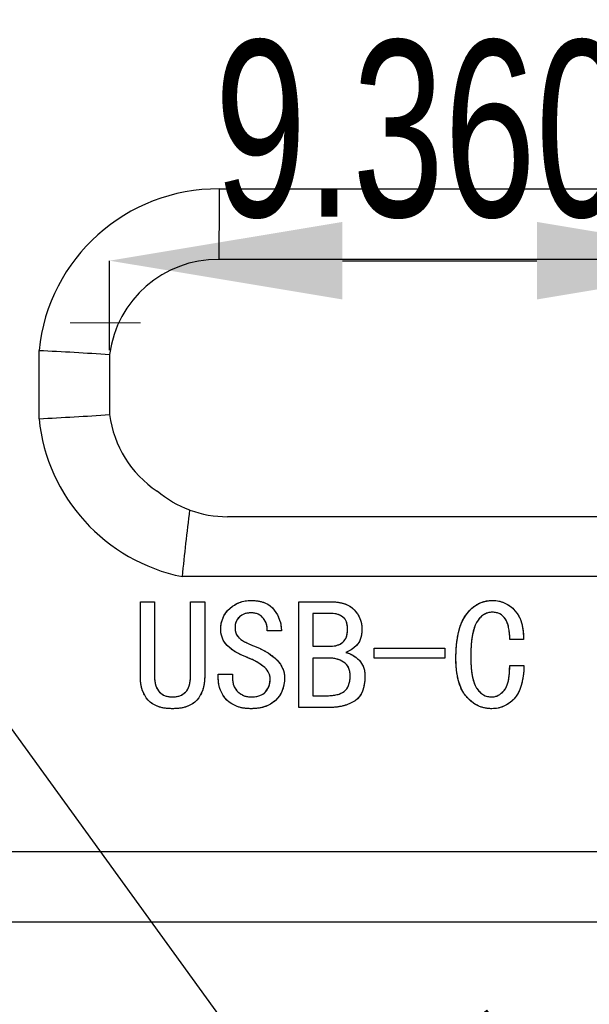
# Model space of a CAD drawing. Header units: millimetres. Extents: x 1643 to 1853, y 2203 to 2490.
# Tile 34 of 54: x 1750 to 1758, y 2446 to 2460. Entities that reach past the tile are written whole.
import ezdxf

# ---------------------------------------------------------------- set-up
doc = ezdxf.new("R2010")
doc.units = ezdxf.units.MM
doc.styles.add('SLDTEXTSTYLE1', font='TXT', dxfattribs={"width": 0.7})
doc.dimstyles.new('SLDDIMSTYLE0', dxfattribs={"dimtxt": 2.5, "dimasz": 3.302, "dimexe": 0, "dimexo": 0.0625, "dimtad": 1, "dimdec": 3, "dimrnd": 1e-09, "dimzin": 4, "dimdsep": 46, "dimtxsty": 'SLDTEXTSTYLE1', "dimsah": 1, "dimcen": 0.09, "dimadec": 0, "dimazin": 1, "dimtfac": 1, "dimtdec": 3, "dimtofl": 0, "dimtmove": 0, "dimatfit": 3, "dimfxl": 1, "dimfrac": 2, "dimtolj": 1, "dimtzin": 12, "dimarcsym": 0})
doc.dimstyles.new('SLDDIMSTYLE2', dxfattribs={"dimtxt": 2.5, "dimasz": 3.302, "dimexe": 0, "dimexo": 0.0625, "dimtad": 1, "dimdec": 3, "dimrnd": 1e-09, "dimzin": 4, "dimdsep": 46, "dimtxsty": 'SLDTEXTSTYLE1', "dimsah": 1, "dimcen": 0.09, "dimadec": 0, "dimazin": 1, "dimtfac": 1, "dimtdec": 3, "dimtmove": 0, "dimatfit": 0, "dimfxl": 1, "dimfrac": 2, "dimtolj": 1, "dimtzin": 12, "dimarcsym": 0})
doc.dimstyles.new('SLDDIMSTYLE4', dxfattribs={"dimtxt": 2.5, "dimasz": 3.302, "dimexe": 0, "dimexo": 0.0625, "dimtad": 1, "dimdec": 3, "dimrnd": 1e-09, "dimzin": 4, "dimdsep": 46, "dimtxsty": 'SLDTEXTSTYLE1', "dimsah": 1, "dimcen": 0, "dimadec": 0, "dimazin": 1, "dimtfac": 1, "dimtdec": 3, "dimtofl": 0, "dimtmove": 1, "dimatfit": 3, "dimfxl": 1, "dimfrac": 2, "dimtolj": 1, "dimtzin": 12, "dimarcsym": 0})

# ---------------------------------------------------------------- blocks, each defined once
blk = doc.blocks.new('*D74')
at = {"color": 0, "linetype": 'Continuous', "lineweight": -2, "transparency": 16777216}
for p, q in [((1742.304, 2455.465), (1742.304, 2441.974)), ((1749.304, 2455.465), (1749.304, 2441.974)), ((1739.002, 2441.974), (1735.7, 2441.974)), ((1742.304, 2441.974), (1749.304, 2441.974)), ((1752.606, 2441.974), (1755.908, 2441.974))]:
    blk.add_line(p, q, dxfattribs=at)
at = {"color": 0, "linetype": 'Continuous', "transparency": 16777216}
for points in [[(1739.002, 2442.524), (1739.002, 2441.423), (1742.304, 2441.974)], [(1752.606, 2442.524), (1752.606, 2441.423), (1749.304, 2441.974)]]:
    blk.add_solid(points, dxfattribs=at)
at = {"layer": 'Defpoints', "color": 0, "linetype": 'Continuous', "transparency": 16777216}
for p in [(1742.304, 2455.527), (1749.304, 2455.527), (1749.304, 2441.974)]:
    blk.add_point(p, dxfattribs=at)
at = {"color": 0, "linetype": 'Continuous', "lineweight": 18, "transparency": 16777216, "insert": (1745.804, 2445.099), "char_height": 2.5, "attachment_point": 2, "style": 'SLDTEXTSTYLE1'}
blk.add_mtext('\\A1;%%c7.000', dxfattribs=at)
blk = doc.blocks.new('*D75')
at = {"color": 0, "linetype": 'Continuous', "lineweight": -2, "transparency": 16777216}
blk.add_line((1759.4, 2436.753), (1746.011, 2455.242), dxfattribs=at)
at = {"color": 0, "linetype": 'Continuous', "transparency": 16777216}
blk.add_solid([(1746.457, 2455.565), (1745.565, 2454.919), (1744.074, 2457.917)], dxfattribs=at)
at = {"layer": 'Defpoints', "color": 0, "linetype": 'Continuous', "transparency": 16777216}
for p in [(1744.074, 2457.917), (1745.804, 2455.527)]:
    blk.add_point(p, dxfattribs=at)
at = {"color": 0, "linetype": 'Continuous', "lineweight": 18, "transparency": 16777216, "insert": (1756.604, 2445.942), "char_height": 2.5, "attachment_point": 1, "rotation": 305.9109, "style": 'SLDTEXTSTYLE1'}
blk.add_mtext('\\A1;R2.950', dxfattribs=at)
blk = doc.blocks.new('*D77')
at = {"color": 0, "linetype": 'Continuous', "lineweight": -2, "transparency": 16777216}
for p, q in [((1751.365, 2455.142), (1751.365, 2456.409)), ((1754.667, 2456.409), (1757.423, 2456.409)), ((1760.725, 2454.84), (1760.725, 2456.409))]:
    blk.add_line(p, q, dxfattribs=at)
at = {"color": 0, "linetype": 'Continuous', "transparency": 16777216}
for points in [[(1754.667, 2456.959), (1754.667, 2455.859), (1751.365, 2456.409)], [(1757.423, 2456.959), (1757.423, 2455.859), (1760.725, 2456.409)]]:
    blk.add_solid(points, dxfattribs=at)
at = {"layer": 'Defpoints', "color": 0, "linetype": 'Continuous', "transparency": 16777216}
for p in [(1760.725, 2456.409), (1751.365, 2455.08), (1760.725, 2454.777)]:
    blk.add_point(p, dxfattribs=at)
at = {"color": 0, "linetype": 'Continuous', "lineweight": 18, "transparency": 16777216, "insert": (1755.782, 2459.534), "char_height": 2.5, "attachment_point": 2, "style": 'SLDTEXTSTYLE1'}
blk.add_mtext('\\A1;9.360', dxfattribs=at)
blk = doc.blocks.new('*D82')
at = {"color": 0, "linetype": 'Continuous', "lineweight": -2, "transparency": 16777216}
for p, q in [((1676.605, 2447.965), (1676.605, 2435.392)), ((1762.605, 2447.965), (1762.605, 2435.392)), ((1679.907, 2435.392), (1759.303, 2435.392))]:
    blk.add_line(p, q, dxfattribs=at)
at = {"color": 0, "linetype": 'Continuous', "transparency": 16777216}
for points in [[(1679.907, 2435.942), (1679.907, 2434.841), (1676.605, 2435.392)], [(1759.303, 2435.942), (1759.303, 2434.841), (1762.605, 2435.392)]]:
    blk.add_solid(points, dxfattribs=at)
at = {"layer": 'Defpoints', "color": 0, "linetype": 'Continuous', "transparency": 16777216}
for p in [(1676.605, 2448.027), (1762.605, 2448.027), (1762.605, 2435.392)]:
    blk.add_point(p, dxfattribs=at)
at = {"color": 0, "linetype": 'Continuous', "lineweight": 18, "transparency": 16777216, "insert": (1723.263, 2438.517), "char_height": 2.5, "attachment_point": 2, "style": 'SLDTEXTSTYLE1'}
blk.add_mtext('\\A1;86.000', dxfattribs=at)
blk = doc.blocks.new('SW_CENTERMARKSYMBOL_0')
at = {"color": 0, "linetype": 'Continuous', "lineweight": 18}
for p, q in [((0, 5), (0, 6)), ((0, 0), (0, 2.5)), ((-5, 0), (-6, 0)), ((0, 0), (-2.5, 0)), ((0, 0), (0, -2.5)), ((0, 0), (2.5, 0)), ((5, 0), (6, 0)), ((0, -5), (0, -6))]:
    blk.add_line(p, q, dxfattribs=at)

msp = doc.modelspace()

# ---------------------------------------------------------------- linework, layer by layer
at = {"linetype": 'Continuous', "lineweight": 25}
for p, q in [((1752.91839, 2457.42724), (1759.05089, 2457.42724)), ((1759.05464, 2456.42724), (1752.91464, 2456.42724)), ((1750.36464, 2454.16746), (1750.36464, 2455.13702)), ((1751.36464, 2455.07962), (1751.36464, 2454.22486)), ((1759.17453, 2452.77724), (1753.03453, 2452.77724)), ((1759.57068, 2451.92724), (1752.3986, 2451.92724)), ((1751.80113, 2451.5711), (1752.00288, 2451.5711)), ((1751.80113, 2450.50969), (1751.80113, 2451.5711)), ((1752.00288, 2451.5711), (1752.00288, 2450.50969)), ((1752.51166, 2450.50969), (1752.51166, 2451.5711)), ((1752.51166, 2451.5711), (1752.71341, 2451.5711)), ((1752.71341, 2451.5711), (1752.71341, 2450.50969)), ((1754.04674, 2451.5711), (1754.50288, 2451.5711)), ((1754.04674, 2450.0711), (1754.04674, 2451.5711)), ((1754.2485, 2451.40443), (1754.2485, 2450.93952)), ((1754.51166, 2451.40443), (1754.2485, 2451.40443)), ((1753.80113, 2451.15882), (1753.59937, 2451.15882)), ((1757.23095, 2451.03601), (1757.03797, 2451.03601)), ((1754.2485, 2450.93952), (1754.50288, 2450.93952)), ((1755.11692, 2450.77285), (1755.11692, 2450.9132)), ((1755.11692, 2450.9132), (1756.11692, 2450.9132)), ((1756.11692, 2450.9132), (1756.11692, 2450.77285)), ((1754.2485, 2450.77285), (1754.2485, 2450.23776)), ((1754.47657, 2450.77285), (1754.2485, 2450.77285)), ((1756.11692, 2450.77285), (1755.11692, 2450.77285)), ((1757.03797, 2450.66759), (1757.23973, 2450.66759)), ((1752.90639, 2450.54478), (1753.10815, 2450.54478)), ((1752.90639, 2450.48338), (1752.90639, 2450.54478)), ((1753.10815, 2450.54478), (1753.10815, 2450.49215)), ((1754.2485, 2450.23776), (1754.45025, 2450.23776)), ((1754.48534, 2450.0711), (1754.04674, 2450.0711)), ((1676.60453, 2448.02724), (1762.60464, 2448.02724)), ((1762.60464, 2447.02724), (1676.60453, 2447.02724))]:
    msp.add_line(p, q, dxfattribs=at)
at = {"linetype": 'Continuous', "flags": 128}
for points in [[(1752.71341, 2450.50969), (1752.71179, 2450.45836), (1752.70659, 2450.40995), (1752.69782, 2450.36414), (1752.68612, 2450.32126), (1752.67052, 2450.28065), (1752.65168, 2450.24329), (1752.62926, 2450.20852), (1752.6036, 2450.17636), (1752.57436, 2450.14745), (1752.54089, 2450.12275), (1752.50353, 2450.10164), (1752.46227, 2450.08442), (1752.41711, 2450.07077), (1752.36773, 2450.06135), (1752.31445, 2450.0555), (1752.25727, 2450.05355), (1752.25727, 2450.05355), (1752.20009, 2450.0555), (1752.14681, 2450.06135), (1752.09743, 2450.07077), (1752.05227, 2450.08442), (1752.01068, 2450.10164), (1751.97332, 2450.12275), (1751.94018, 2450.14745), (1751.91062, 2450.17636), (1751.88495, 2450.20852), (1751.86286, 2450.24329), (1751.84401, 2450.28065), (1751.82842, 2450.32126), (1751.8164, 2450.36414), (1751.80795, 2450.40995), (1751.80275, 2450.45836), (1751.80113, 2450.50969), (1751.80113, 2450.50969), (1751.80113, 2451.5711), (1751.80113, 2451.5711), (1752.00288, 2451.5711), (1752.00288, 2451.5711), (1752.00288, 2450.50969), (1752.00288, 2450.50969), (1752.00386, 2450.47363), (1752.00743, 2450.44017), (1752.01263, 2450.40898), (1752.02043, 2450.38039), (1752.03017, 2450.35407), (1752.04252, 2450.33036), (1752.05649, 2450.30924), (1752.07306, 2450.2904), (1752.09125, 2450.27383), (1752.11075, 2450.25986), (1752.13186, 2450.24751), (1752.15428, 2450.23776), (1752.178, 2450.22997), (1752.20301, 2450.22477), (1752.22933, 2450.22119), (1752.25727, 2450.22022), (1752.25727, 2450.22022), (1752.28521, 2450.22119), (1752.31153, 2450.22477), (1752.33654, 2450.22997), (1752.36026, 2450.23776), (1752.38268, 2450.24751), (1752.40379, 2450.25986), (1752.42329, 2450.27383), (1752.44148, 2450.2904), (1752.45805, 2450.30924), (1752.47234, 2450.33036), (1752.48436, 2450.35407), (1752.49411, 2450.38039), (1752.50191, 2450.40898), (1752.50743, 2450.44017), (1752.51068, 2450.47363), (1752.51166, 2450.50969), (1752.51166, 2450.50969), (1752.51166, 2451.5711), (1752.51166, 2451.5711), (1752.71341, 2451.5711), (1752.71341, 2451.5711), (1752.71341, 2450.50969)], [(1753.84499, 2450.49215), (1753.84304, 2450.44309), (1753.83719, 2450.39663), (1753.82712, 2450.35245), (1753.81315, 2450.31119), (1753.79528, 2450.27253), (1753.77351, 2450.23646), (1753.74752, 2450.20268), (1753.71763, 2450.17181), (1753.68449, 2450.1442), (1753.64843, 2450.12016), (1753.60945, 2450.09969), (1753.56754, 2450.08312), (1753.5227, 2450.07012), (1753.47527, 2450.06103), (1753.42459, 2450.0555), (1753.3713, 2450.05355), (1753.3713, 2450.05355), (1753.31802, 2450.0555), (1753.26767, 2450.06135), (1753.22056, 2450.07077), (1753.17605, 2450.08442), (1753.13479, 2450.10164), (1753.09678, 2450.12275), (1753.06136, 2450.14745), (1753.0292, 2450.17636), (1753.00028, 2450.20787), (1752.97559, 2450.24166), (1752.95448, 2450.27708), (1752.93726, 2450.31444), (1752.92361, 2450.35375), (1752.91419, 2450.39501), (1752.90834, 2450.43822), (1752.90639, 2450.48338), (1752.90639, 2450.48338), (1752.90639, 2450.54478), (1752.90639, 2450.54478), (1753.10815, 2450.54478), (1753.10815, 2450.54478), (1753.10815, 2450.49215), (1753.10815, 2450.49215), (1753.10945, 2450.46031), (1753.11302, 2450.4301), (1753.11919, 2450.40216), (1753.12796, 2450.37584), (1753.13901, 2450.3518), (1753.15266, 2450.32938), (1753.16858, 2450.30891), (1753.18709, 2450.2904), (1753.22835, 2450.25986), (1753.27254, 2450.23776), (1753.3203, 2450.22477), (1753.3713, 2450.22022), (1753.3713, 2450.22022), (1753.40509, 2450.22152), (1753.43693, 2450.22477), (1753.46617, 2450.23062), (1753.49314, 2450.23874), (1753.5175, 2450.24913), (1753.53992, 2450.26213), (1753.55974, 2450.27708), (1753.57728, 2450.29462), (1753.6062, 2450.33393), (1753.62666, 2450.37714), (1753.63901, 2450.42392), (1753.64323, 2450.47461), (1753.64323, 2450.47461), (1753.64193, 2450.49637), (1753.63836, 2450.51749), (1753.63219, 2450.53861), (1753.62342, 2450.55908), (1753.61237, 2450.57889), (1753.59872, 2450.59871), (1753.58281, 2450.61788), (1753.56429, 2450.63672), (1753.52043, 2450.67311), (1753.4678, 2450.7082), (1753.40639, 2450.74134), (1753.33622, 2450.77285), (1753.33622, 2450.77285), (1753.28553, 2450.79299), (1753.23843, 2450.81346), (1753.19489, 2450.83458), (1753.15525, 2450.85635), (1753.11919, 2450.87844), (1753.08703, 2450.90118), (1753.05844, 2450.92457), (1753.03342, 2450.94829), (1753.01198, 2450.97298), (1752.99314, 2450.99865), (1752.97754, 2451.02561), (1752.96455, 2451.05355), (1752.95448, 2451.08247), (1752.94733, 2451.11268), (1752.94278, 2451.14387), (1752.94148, 2451.17636), (1752.94148, 2451.17636), (1752.94343, 2451.22119), (1752.94928, 2451.26408), (1752.95935, 2451.30469), (1752.97332, 2451.34303), (1752.99119, 2451.37909), (1753.01295, 2451.4132), (1753.03862, 2451.44504), (1753.06851, 2451.47461), (1753.101, 2451.50125), (1753.13511, 2451.52464), (1753.17085, 2451.54413), (1753.20789, 2451.56005), (1753.24655, 2451.57272), (1753.28651, 2451.58149), (1753.32809, 2451.58702), (1753.3713, 2451.58864), (1753.3713, 2451.58864), (1753.42621, 2451.58637), (1753.47754, 2451.58019), (1753.52433, 2451.56947), (1753.56754, 2451.55453), (1753.60652, 2451.53536), (1753.64193, 2451.51197), (1753.6728, 2451.48435), (1753.70009, 2451.45251), (1753.72381, 2451.41808), (1753.74427, 2451.38331), (1753.76182, 2451.34758), (1753.77579, 2451.31119), (1753.78683, 2451.27415), (1753.79496, 2451.23646), (1753.7995, 2451.1978), (1753.80113, 2451.15882), (1753.80113, 2451.15882), (1753.59937, 2451.15882), (1753.59937, 2451.15882), (1753.59937, 2451.20593), (1753.5906, 2451.25108), (1753.57306, 2451.29364), (1753.54674, 2451.33426), (1753.5305, 2451.35277), (1753.51263, 2451.36869), (1753.49314, 2451.38234), (1753.47234, 2451.39338), (1753.44928, 2451.40216), (1753.42491, 2451.40833), (1753.39892, 2451.4119), (1753.3713, 2451.4132), (1753.3713, 2451.4132), (1753.32127, 2451.40963), (1753.27709, 2451.39891), (1753.2381, 2451.38104), (1753.20464, 2451.35602), (1753.17767, 2451.32516), (1753.1585, 2451.28942), (1753.14713, 2451.24849), (1753.14323, 2451.20268), (1753.14323, 2451.20268), (1753.14616, 2451.16466), (1753.15525, 2451.12925), (1753.1702, 2451.09644), (1753.19132, 2451.06655), (1753.20594, 2451.05193), (1753.22511, 2451.03666), (1753.24915, 2451.02074), (1753.27806, 2451.00417), (1753.31185, 2450.98695), (1753.35019, 2450.96876), (1753.3934, 2450.95024), (1753.44148, 2450.93075), (1753.44148, 2450.93075), (1753.48826, 2450.9106), (1753.53245, 2450.88949), (1753.57403, 2450.86707), (1753.61269, 2450.844), (1753.64843, 2450.81996), (1753.68157, 2450.79494), (1753.71211, 2450.76895), (1753.73973, 2450.74199), (1753.76442, 2450.71405), (1753.78586, 2450.68546), (1753.80373, 2450.65557), (1753.81867, 2450.6247), (1753.83004, 2450.59319), (1753.83849, 2450.56038), (1753.84336, 2450.52691), (1753.84499, 2450.49215)], [(1754.98534, 2450.51847), (1754.98307, 2450.45739), (1754.97657, 2450.40118), (1754.96552, 2450.34985), (1754.95025, 2450.30372), (1754.93043, 2450.26213), (1754.90639, 2450.22574), (1754.8778, 2450.19423), (1754.84499, 2450.16759), (1754.8086, 2450.14485), (1754.76994, 2450.12535), (1754.72868, 2450.10878), (1754.68482, 2450.09514), (1754.63869, 2450.08474), (1754.58995, 2450.07727), (1754.53895, 2450.07272), (1754.48534, 2450.0711), (1754.48534, 2450.0711), (1754.04674, 2450.0711), (1754.04674, 2450.0711), (1754.04674, 2451.5711), (1754.04674, 2451.5711), (1754.50288, 2451.5711), (1754.50288, 2451.5711), (1754.55584, 2451.56947), (1754.60555, 2451.56395), (1754.65201, 2451.55518), (1754.69489, 2451.54251), (1754.7342, 2451.52659), (1754.76994, 2451.50709), (1754.80243, 2451.4837), (1754.83167, 2451.45706), (1754.85733, 2451.42782), (1754.87975, 2451.39728), (1754.89859, 2451.36544), (1754.91419, 2451.33198), (1754.92589, 2451.29754), (1754.93466, 2451.26148), (1754.93986, 2451.22379), (1754.94148, 2451.18513), (1754.94148, 2451.18513), (1754.94018, 2451.14712), (1754.93693, 2451.11138), (1754.93108, 2451.07857), (1754.92296, 2451.04803), (1754.91224, 2451.02041), (1754.89957, 2450.99507), (1754.8843, 2450.97266), (1754.86676, 2450.95251), (1754.82939, 2450.9184), (1754.79138, 2450.89014), (1754.75272, 2450.86804), (1754.71341, 2450.8518), (1754.71341, 2450.8518), (1754.76474, 2450.83523), (1754.81315, 2450.81119), (1754.85896, 2450.78032), (1754.90184, 2450.74199), (1754.92134, 2450.72022), (1754.93823, 2450.69683), (1754.95285, 2450.67149), (1754.96455, 2450.64452), (1754.97364, 2450.61561), (1754.98014, 2450.58507), (1754.98404, 2450.55258), (1754.98534, 2450.51847)], [(1757.23973, 2450.66759), (1757.2355, 2450.58734), (1757.2277, 2450.51294), (1757.21601, 2450.44472), (1757.20041, 2450.38266), (1757.18092, 2450.32646), (1757.15753, 2450.2761), (1757.13024, 2450.23192), (1757.09937, 2450.1939), (1757.06559, 2450.16109), (1757.03017, 2450.1325), (1756.99314, 2450.10846), (1756.9548, 2450.08864), (1756.91419, 2450.07337), (1756.87228, 2450.06233), (1756.82874, 2450.05583), (1756.78359, 2450.05355), (1756.78359, 2450.05355), (1756.73193, 2450.05615), (1756.68222, 2450.06427), (1756.63446, 2450.07759), (1756.58833, 2450.09644), (1756.54447, 2450.12016), (1756.50223, 2450.14972), (1756.46227, 2450.18448), (1756.42394, 2450.22444), (1756.38885, 2450.27058), (1756.35863, 2450.32288), (1756.33297, 2450.38169), (1756.31218, 2450.44732), (1756.29593, 2450.51879), (1756.28423, 2450.59709), (1756.27709, 2450.68188), (1756.27481, 2450.77285), (1756.27481, 2450.77285), (1756.27709, 2450.87259), (1756.28391, 2450.96583), (1756.29528, 2451.05258), (1756.31088, 2451.1325), (1756.33134, 2451.20593), (1756.35603, 2451.27285), (1756.3856, 2451.33328), (1756.41939, 2451.38689), (1756.45707, 2451.43432), (1756.49704, 2451.47526), (1756.53992, 2451.50969), (1756.58508, 2451.53828), (1756.63316, 2451.56038), (1756.68352, 2451.57597), (1756.7368, 2451.58539), (1756.79236, 2451.58864), (1756.79236, 2451.58864), (1756.83947, 2451.58637), (1756.88462, 2451.57954), (1756.92783, 2451.56817), (1756.96877, 2451.55258), (1757.00776, 2451.53211), (1757.04479, 2451.50709), (1757.07956, 2451.47785), (1757.11237, 2451.44374), (1757.14193, 2451.40573), (1757.1676, 2451.36414), (1757.18872, 2451.31866), (1757.20561, 2451.2696), (1757.21828, 2451.21665), (1757.22673, 2451.16012), (1757.23095, 2451.10001), (1757.23095, 2451.03601), (1757.23095, 2451.03601), (1757.03797, 2451.03601), (1757.03797, 2451.03601), (1757.037, 2451.08279), (1757.03407, 2451.12633), (1757.0292, 2451.16726), (1757.0227, 2451.20495), (1757.01393, 2451.23939), (1757.00353, 2451.27123), (1756.99086, 2451.29982), (1756.97657, 2451.32548), (1756.96032, 2451.34823), (1756.94213, 2451.36772), (1756.92199, 2451.38429), (1756.89989, 2451.39793), (1756.87585, 2451.40833), (1756.84986, 2451.4158), (1756.82225, 2451.42035), (1756.79236, 2451.42197), (1756.79236, 2451.42197), (1756.75824, 2451.4197), (1756.72576, 2451.41288), (1756.69522, 2451.40151), (1756.6663, 2451.38591), (1756.63901, 2451.36544), (1756.61367, 2451.34043), (1756.59028, 2451.31119), (1756.56851, 2451.27708), (1756.54902, 2451.23776), (1756.53212, 2451.1926), (1756.51783, 2451.14095), (1756.50613, 2451.08312), (1756.49704, 2451.01912), (1756.49054, 2450.94926), (1756.48664, 2450.87292), (1756.48534, 2450.7904), (1756.48534, 2450.7904), (1756.48664, 2450.71437), (1756.49054, 2450.6442), (1756.49704, 2450.58019), (1756.50613, 2450.52171), (1756.51783, 2450.46941), (1756.53212, 2450.42262), (1756.54902, 2450.38201), (1756.56851, 2450.34725), (1756.59028, 2450.31736), (1756.61334, 2450.29169), (1756.63804, 2450.26993), (1756.66403, 2450.25206), (1756.69164, 2450.23809), (1756.72088, 2450.22802), (1756.75142, 2450.22217), (1756.78359, 2450.22022), (1756.78359, 2450.22022), (1756.8073, 2450.22152), (1756.83069, 2450.22607), (1756.85344, 2450.23322), (1756.87585, 2450.24329), (1756.8973, 2450.25628), (1756.91841, 2450.27188), (1756.93888, 2450.29072), (1756.95902, 2450.31216), (1756.97754, 2450.33783), (1756.99346, 2450.36902), (1757.00711, 2450.40541), (1757.01815, 2450.44732), (1757.02692, 2450.4941), (1757.0331, 2450.54673), (1757.03667, 2450.60456), (1757.03797, 2450.66759), (1757.03797, 2450.66759), (1757.23973, 2450.66759)], [(1754.73973, 2451.18513), (1754.73875, 2451.21275), (1754.7355, 2451.23841), (1754.7303, 2451.26213), (1754.72316, 2451.2839), (1754.71406, 2451.30372), (1754.70269, 2451.32158), (1754.68937, 2451.33783), (1754.67377, 2451.3518), (1754.63901, 2451.37487), (1754.60035, 2451.39144), (1754.55811, 2451.40118), (1754.51166, 2451.40443), (1754.51166, 2451.40443), (1754.2485, 2451.40443), (1754.2485, 2451.40443), (1754.2485, 2450.93952), (1754.2485, 2450.93952), (1754.50288, 2450.93952), (1754.50288, 2450.93952), (1754.54934, 2450.94309), (1754.59288, 2450.95381), (1754.63284, 2450.97136), (1754.66955, 2450.99637), (1754.68612, 2451.01197), (1754.70041, 2451.02951), (1754.71243, 2451.04965), (1754.72218, 2451.07207), (1754.72998, 2451.09676), (1754.7355, 2451.12405), (1754.73875, 2451.15329), (1754.73973, 2451.18513)], [(1756.11692, 2450.77285), (1755.11692, 2450.77285), (1755.11692, 2450.77285), (1755.11692, 2450.9132), (1755.11692, 2450.9132), (1756.11692, 2450.9132), (1756.11692, 2450.9132), (1756.11692, 2450.77285)], [(1754.77482, 2450.51847), (1754.77351, 2450.55225), (1754.76897, 2450.58344), (1754.76182, 2450.61203), (1754.75175, 2450.63802), (1754.73875, 2450.66142), (1754.72283, 2450.68188), (1754.70431, 2450.70008), (1754.68255, 2450.71567), (1754.63511, 2450.74069), (1754.58508, 2450.75856), (1754.53212, 2450.76928), (1754.47657, 2450.77285), (1754.47657, 2450.77285), (1754.2485, 2450.77285), (1754.2485, 2450.77285), (1754.2485, 2450.23776), (1754.2485, 2450.23776), (1754.45025, 2450.23776), (1754.45025, 2450.23776), (1754.48859, 2450.23874), (1754.52465, 2450.24166), (1754.55811, 2450.24654), (1754.58963, 2450.25303), (1754.61854, 2450.26181), (1754.64518, 2450.2722), (1754.66923, 2450.28487), (1754.69132, 2450.29917), (1754.71081, 2450.31606), (1754.7277, 2450.33588), (1754.74232, 2450.35895), (1754.75402, 2450.38461), (1754.76312, 2450.41353), (1754.76961, 2450.44569), (1754.77351, 2450.48045), (1754.77481, 2450.51847)]]:
    msp.add_lwpolyline(points, dxfattribs=at)
at = {"linetype": 'Continuous', "lineweight": 25}
for centre, radius, start, end in [((1752.90138, 2454.87729), 2.55, 89.617809, 174.154114), ((1752.90138, 2454.87729), 1.55, 89.509787, 172.49974), ((1752.90138, 2454.42718), 1.55, 187.50026, 236.187617), ((1752.90138, 2454.42718), 2.55, 185.845886, 258.628656), ((1753.03453, 2454.32724), 1.55, 249.96502, 270)]:
    msp.add_arc(centre, radius, start, end, dxfattribs=at)
for points in [[(1752.91839, 2457.42724), (1752.91727, 2457.0939), (1752.91606, 2456.76057), (1752.91464, 2456.42724)], [(1750.36464, 2455.13702), (1750.69803, 2455.12), (1751.03139, 2455.10146), (1751.36464, 2455.07962)], [(1750.36464, 2454.16746), (1750.69803, 2454.18448), (1751.03139, 2454.20302), (1751.36464, 2454.22486)], [(1752.50351, 2452.87104), (1752.3335, 2452.93304), (1752.17751, 2453.02311), (1752.03884, 2453.13934)], [(1752.3986, 2451.92724), (1752.42994, 2452.24204), (1752.46396, 2452.55669), (1752.50351, 2452.87104)]]:
    msp.add_open_spline(points, degree=3, dxfattribs=at)
for points, knots in [([(1752.94148, 2451.17636), (1752.94185, 2451.19132), (1752.94257, 2451.22072), (1752.94844, 2451.26376), (1752.95856, 2451.30457), (1752.97254, 2451.34316), (1752.9906, 2451.37951), (1753.01243, 2451.41375), (1753.03827, 2451.44588), (1753.06809, 2451.47507), (1753.10049, 2451.50155), (1753.13453, 2451.52516), (1753.17047, 2451.54464), (1753.2078, 2451.56061), (1753.24642, 2451.57349), (1753.28676, 2451.58201), (1753.32846, 2451.58793), (1753.35688, 2451.5884), (1753.3713, 2451.58864)], [0, 0, 0, 0, 0.06741891, 0.13244195, 0.19530035, 0.25659883, 0.31706189, 0.37785501, 0.43929324, 0.50245222, 0.56557158, 0.6277115, 0.68886796, 0.74943141, 0.8105528, 0.87201623, 0.93503928, 1, 1, 1, 1]), ([(1753.3713, 2451.58864), (1753.38962, 2451.58816), (1753.42517, 2451.58723), (1753.47648, 2451.58131), (1753.52381, 2451.57044), (1753.56721, 2451.55572), (1753.60665, 2451.53627), (1753.64233, 2451.51305), (1753.67359, 2451.48486), (1753.70068, 2451.453), (1753.7239, 2451.41871), (1753.74462, 2451.38371), (1753.7623, 2451.34809), (1753.7762, 2451.31144), (1753.78728, 2451.2743), (1753.79563, 2451.23645), (1753.80007, 2451.1978), (1753.80078, 2451.17182), (1753.80113, 2451.15882)], [0, 0, 0, 0, 0.08014129, 0.15554143, 0.22553765, 0.292216, 0.35557281, 0.4174671, 0.47786531, 0.53902073, 0.60000153, 0.65883324, 0.7168929, 0.77373539, 0.83009998, 0.886323, 0.94309436, 1, 1, 1, 1]), ([(1754.50288, 2451.5711), (1754.52055, 2451.57087), (1754.55491, 2451.57044), (1754.60472, 2451.56456), (1754.65137, 2451.55623), (1754.69438, 2451.54337), (1754.73402, 2451.52757), (1754.77022, 2451.50796), (1754.80276, 2451.48437), (1754.83209, 2451.45777), (1754.85749, 2451.42838), (1754.88015, 2451.3979), (1754.89907, 2451.36573), (1754.91481, 2451.33243), (1754.92641, 2451.29743), (1754.93535, 2451.26131), (1754.94062, 2451.22362), (1754.94119, 2451.19804), (1754.94148, 2451.18513)], [0, 0, 0, 0, 0.08044166, 0.15637719, 0.22816185, 0.29605664, 0.36045124, 0.42225843, 0.48304145, 0.54309959, 0.60217121, 0.65969013, 0.71586288, 0.77191638, 0.82713676, 0.88348683, 0.94124847, 1, 1, 1, 1]), ([(1756.27481, 2450.77285), (1756.27522, 2450.80611), (1756.27602, 2450.87054), (1756.28286, 2450.96393), (1756.29416, 2451.0507), (1756.30938, 2451.13107), (1756.32998, 2451.20465), (1756.35436, 2451.27208), (1756.38396, 2451.3327), (1756.41789, 2451.38682), (1756.45565, 2451.43406), (1756.49565, 2451.47569), (1756.53897, 2451.51012), (1756.5843, 2451.53931), (1756.6327, 2451.56143), (1756.68371, 2451.57712), (1756.7372, 2451.58677), (1756.7738, 2451.58801), (1756.79236, 2451.58864)], [0, 0, 0, 0, 0.092205, 0.17861114, 0.2594675, 0.33472541, 0.40517236, 0.47110201, 0.53327696, 0.59184075, 0.64783173, 0.70070292, 0.75153541, 0.80093317, 0.84983842, 0.89855989, 0.94856714, 1, 1, 1, 1]), ([(1756.79236, 2451.58864), (1756.80808, 2451.58822), (1756.83904, 2451.58739), (1756.88447, 2451.58038), (1756.92778, 2451.56899), (1756.96922, 2451.5534), (1757.00836, 2451.53268), (1757.04546, 2451.50758), (1757.08058, 2451.47802), (1757.11318, 2451.44408), (1757.14276, 2451.40602), (1757.16873, 2451.36426), (1757.18971, 2451.31843), (1757.2067, 2451.26903), (1757.21924, 2451.2159), (1757.22756, 2451.15917), (1757.23188, 2451.09878), (1757.23127, 2451.05735), (1757.23095, 2451.03601)], [0, 0, 0, 0, 0.05912226, 0.11637456, 0.17238503, 0.22729794, 0.28249556, 0.33852231, 0.39546524, 0.45480033, 0.51516635, 0.57642562, 0.63928846, 0.70432991, 0.77258788, 0.84423882, 0.91976871, 1, 1, 1, 1]), ([(1753.3713, 2451.4132), (1753.35456, 2451.4126), (1753.32264, 2451.41146), (1753.27746, 2451.40047), (1753.23762, 2451.38259), (1753.20388, 2451.35724), (1753.17644, 2451.32619), (1753.15684, 2451.2894), (1753.14531, 2451.24754), (1753.14395, 2451.21802), (1753.14323, 2451.20268)], [0, 0, 0, 0, 0.143194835, 0.272991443, 0.395421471, 0.51469472, 0.631696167, 0.747467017, 0.868753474, 1, 1, 1, 1]), ([(1753.59937, 2451.15882), (1753.60001, 2451.17455), (1753.60126, 2451.20565), (1753.59204, 2451.25157), (1753.57396, 2451.295), (1753.55223, 2451.32849), (1753.53105, 2451.35298), (1753.51294, 2451.36901), (1753.49347, 2451.38271), (1753.47221, 2451.39401), (1753.44927, 2451.40265), (1753.42464, 2451.40888), (1753.39848, 2451.41241), (1753.38052, 2451.41294), (1753.3713, 2451.4132)], [0, 0, 0, 0, 0.121683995, 0.24051305, 0.359422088, 0.484420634, 0.548050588, 0.609867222, 0.671329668, 0.732147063, 0.795893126, 0.860821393, 0.928589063, 1, 1, 1, 1]), ([(1754.73973, 2451.18513), (1754.73958, 2451.19435), (1754.73931, 2451.21219), (1754.73592, 2451.23795), (1754.73083, 2451.2618), (1754.72366, 2451.28369), (1754.71465, 2451.3038), (1754.703, 2451.32173), (1754.68985, 2451.33826), (1754.6687, 2451.35658), (1754.63954, 2451.37607), (1754.60034, 2451.39275), (1754.5572, 2451.40275), (1754.5272, 2451.40386), (1754.51166, 2451.40443)], [0, 0, 0, 0, 0.07690146, 0.14890009, 0.21647055, 0.28023147, 0.34091806, 0.39986209, 0.45832567, 0.51659316, 0.63269942, 0.74975935, 0.87038935, 1, 1, 1, 1]), ([(1756.79236, 2451.42197), (1756.78095, 2451.42155), (1756.75847, 2451.42071), (1756.72571, 2451.41372), (1756.69484, 2451.40213), (1756.66547, 2451.38643), (1756.63811, 2451.3657), (1756.61273, 2451.34044), (1756.58914, 2451.31076), (1756.56728, 2451.27646), (1756.54771, 2451.23675), (1756.53086, 2451.19112), (1756.51679, 2451.13934), (1756.50523, 2451.08136), (1756.49629, 2451.01735), (1756.4899, 2450.94721), (1756.48602, 2450.8709), (1756.48557, 2450.81791), (1756.48534, 2450.7904)], [0, 0, 0, 0, 0.043892, 0.08651108, 0.12834742, 0.17052336, 0.21431814, 0.26003315, 0.30810574, 0.36005687, 0.41638916, 0.47828921, 0.54709947, 0.62284525, 0.70583841, 0.7959006, 0.8940452, 1, 1, 1, 1]), ([(1757.03797, 2451.03601), (1757.0378, 2451.05161), (1757.03746, 2451.08175), (1757.03452, 2451.12557), (1757.0296, 2451.16631), (1757.02347, 2451.20419), (1757.01437, 2451.2388), (1757.00441, 2451.27077), (1756.9915, 2451.29943), (1756.97729, 2451.32536), (1756.96107, 2451.34828), (1756.94267, 2451.36801), (1756.92236, 2451.38473), (1756.90014, 2451.39856), (1756.87577, 2451.40896), (1756.84967, 2451.41636), (1756.82166, 2451.42107), (1756.80234, 2451.42167), (1756.79236, 2451.42197)], [0, 0, 0, 0, 0.09044126, 0.17477319, 0.2544508, 0.32836516, 0.39705085, 0.46178533, 0.52222646, 0.57900796, 0.63302437, 0.6845604, 0.73497094, 0.78515807, 0.83578324, 0.88805236, 0.94214537, 1, 1, 1, 1]), ([(1753.33622, 2450.77285), (1753.31928, 2450.77946), (1753.28639, 2450.79229), (1753.23919, 2450.81275), (1753.19563, 2450.83371), (1753.15596, 2450.85561), (1753.11974, 2450.87751), (1753.0874, 2450.90032), (1753.05882, 2450.92375), (1753.03337, 2450.94742), (1753.0119, 2450.97255), (1752.9927, 2450.99808), (1752.97724, 2451.02534), (1752.96408, 2451.05328), (1752.95388, 2451.08245), (1752.94695, 2451.11276), (1752.94201, 2451.14414), (1752.94166, 2451.16551), (1752.94148, 2451.17636)], [0, 0, 0, 0, 0.09017428, 0.1750982, 0.25510055, 0.32986766, 0.39979273, 0.46492341, 0.52600043, 0.58299623, 0.63706665, 0.6897121, 0.74121608, 0.79216522, 0.84279052, 0.89412615, 0.94623999, 1, 1, 1, 1]), ([(1753.14323, 2451.20268), (1753.14373, 2451.18995), (1753.14472, 2451.16501), (1753.15426, 2451.12905), (1753.16931, 2451.09576), (1753.1872, 2451.06999), (1753.2066, 2451.05075), (1753.22606, 2451.0355), (1753.25026, 2451.01969), (1753.27927, 2451.00317), (1753.31315, 2450.98619), (1753.35143, 2450.9678), (1753.39485, 2450.94949), (1753.42543, 2450.9372), (1753.44148, 2450.93075)], [0, 0, 0, 0, 0.08785642, 0.17211403, 0.25520599, 0.3395434, 0.38719023, 0.44366607, 0.51011484, 0.58691386, 0.67430648, 0.77209684, 0.88043318, 1, 1, 1, 1]), ([(1754.50288, 2450.93952), (1754.51844, 2450.94017), (1754.54895, 2450.94145), (1754.59291, 2450.95255), (1754.6337, 2450.97027), (1754.66452, 2450.99113), (1754.68646, 2451.01159), (1754.70106, 2451.0294), (1754.71305, 2451.04972), (1754.72273, 2451.07238), (1754.73064, 2451.09727), (1754.73596, 2451.12452), (1754.73931, 2451.15408), (1754.73958, 2451.17451), (1754.73973, 2451.18513)], [0, 0, 0, 0, 0.12015621, 0.23577264, 0.3483128, 0.46287113, 0.52154552, 0.57990205, 0.64039057, 0.70342468, 0.77019514, 0.84199522, 0.91785927, 1, 1, 1, 1]), ([(1754.94148, 2451.18513), (1754.94118, 2451.17246), (1754.94059, 2451.14782), (1754.9376, 2451.11215), (1754.93157, 2451.07906), (1754.9238, 2451.04845), (1754.91272, 2451.02068), (1754.90039, 2450.99507), (1754.8848, 2450.97243), (1754.86175, 2450.94627), (1754.83063, 2450.91856), (1754.7927, 2450.88991), (1754.75381, 2450.86726), (1754.72667, 2450.85687), (1754.71341, 2450.8518)], [0, 0, 0, 0, 0.08730047, 0.169668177, 0.246172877, 0.318707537, 0.386703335, 0.451735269, 0.513993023, 0.575305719, 0.691432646, 0.800159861, 0.902367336, 1, 1, 1, 1]), ([(1753.44148, 2450.93075), (1753.45713, 2450.92415), (1753.48782, 2450.91122), (1753.53213, 2450.89012), (1753.57353, 2450.86769), (1753.61238, 2450.84471), (1753.64823, 2450.82056), (1753.68144, 2450.79554), (1753.71204, 2450.76963), (1753.73977, 2450.74263), (1753.76442, 2450.71473), (1753.78628, 2450.68611), (1753.80401, 2450.65592), (1753.81918, 2450.62521), (1753.83054, 2450.5932), (1753.8391, 2450.56053), (1753.84407, 2450.52663), (1753.84468, 2450.50375), (1753.84499, 2450.49215)], [0, 0, 0, 0, 0.08039034, 0.15768094, 0.2322428, 0.30329641, 0.37127513, 0.436806, 0.50009794, 0.56101486, 0.61986382, 0.67626726, 0.73122819, 0.78535034, 0.83822666, 0.89170372, 0.94507496, 1, 1, 1, 1]), ([(1754.71341, 2450.8518), (1754.73073, 2450.84682), (1754.7654, 2450.83686), (1754.81405, 2450.81187), (1754.86037, 2450.78093), (1754.89572, 2450.7492), (1754.9217, 2450.72067), (1754.93869, 2450.69696), (1754.9534, 2450.67172), (1754.96513, 2450.64441), (1754.9742, 2450.61544), (1754.98068, 2450.58465), (1754.98463, 2450.55214), (1754.9851, 2450.52985), (1754.98534, 2450.51847)], [0, 0, 0, 0, 0.11578426, 0.23180351, 0.3503707, 0.47384468, 0.53656639, 0.59850394, 0.66130315, 0.72439596, 0.78946208, 0.85648332, 0.92672181, 1, 1, 1, 1]), ([(1753.64323, 2450.47461), (1753.64297, 2450.48188), (1753.64243, 2450.49629), (1753.63871, 2450.51777), (1753.6326, 2450.53885), (1753.62369, 2450.55937), (1753.61244, 2450.57948), (1753.59885, 2450.59916), (1753.58274, 2450.6185), (1753.55732, 2450.64419), (1753.51932, 2450.67515), (1753.46647, 2450.71021), (1753.40468, 2450.74332), (1753.35977, 2450.76269), (1753.33622, 2450.77285)], [0, 0, 0, 0, 0.0481876, 0.09551719, 0.14413607, 0.19334506, 0.24348274, 0.29665391, 0.35171571, 0.41009882, 0.53603328, 0.67581595, 0.83000591, 1, 1, 1, 1]), ([(1754.77481, 2450.51847), (1754.77465, 2450.52975), (1754.77433, 2450.55155), (1754.76951, 2450.58286), (1754.76259, 2450.61171), (1754.75245, 2450.63793), (1754.73953, 2450.6616), (1754.72319, 2450.68221), (1754.70462, 2450.70087), (1754.67535, 2450.72109), (1754.63575, 2450.74175), (1754.58515, 2450.75984), (1754.53173, 2450.77088), (1754.49514, 2450.77219), (1754.47657, 2450.77285)], [0, 0, 0, 0, 0.07606026, 0.14695997, 0.21325037, 0.27595099, 0.33614405, 0.39447153, 0.45286764, 0.51310061, 0.63372827, 0.75323498, 0.87477348, 1, 1, 1, 1]), ([(1756.78359, 2450.05355), (1756.76633, 2450.05401), (1756.73228, 2450.0549), (1756.68229, 2450.06341), (1756.63405, 2450.07665), (1756.58796, 2450.09568), (1756.54346, 2450.11958), (1756.50127, 2450.14928), (1756.4612, 2450.18452), (1756.42253, 2450.22435), (1756.3873, 2450.27054), (1756.35707, 2450.3235), (1756.33127, 2450.38273), (1756.3109, 2450.44852), (1756.29459, 2450.52053), (1756.28322, 2450.59896), (1756.27591, 2450.6838), (1756.27519, 2450.74251), (1756.27481, 2450.77285)], [0, 0, 0, 0, 0.05218201, 0.10299652, 0.15301833, 0.20329508, 0.2535996, 0.30561251, 0.35904874, 0.41491765, 0.47339387, 0.53433695, 0.59906881, 0.66852291, 0.74247212, 0.82234214, 0.90819457, 1, 1, 1, 1]), ([(1756.48534, 2450.7904), (1756.48557, 2450.76505), (1756.48601, 2450.71627), (1756.48989, 2450.64614), (1756.49629, 2450.58183), (1756.50517, 2450.52343), (1756.51683, 2450.47076), (1756.53086, 2450.42393), (1756.54766, 2450.3829), (1756.56732, 2450.34762), (1756.58933, 2450.31765), (1756.61248, 2450.29158), (1756.63729, 2450.26972), (1756.66348, 2450.25154), (1756.69137, 2450.23745), (1756.72074, 2450.2273), (1756.75172, 2450.2213), (1756.77284, 2450.22058), (1756.78359, 2450.22022)], [0, 0, 0, 0, 0.10599783, 0.20397855, 0.29366164, 0.37616698, 0.45088715, 0.51908373, 0.5804016, 0.63596279, 0.68750972, 0.735617, 0.78150479, 0.82547498, 0.86861865, 0.9117314, 0.95507904, 1, 1, 1, 1]), ([(1757.23973, 2450.66759), (1757.2386, 2450.64082), (1757.23643, 2450.58914), (1757.22871, 2450.51469), (1757.2172, 2450.44626), (1757.2017, 2450.38385), (1757.1823, 2450.32734), (1757.15904, 2450.27666), (1757.13172, 2450.23208), (1757.10053, 2450.19367), (1757.06638, 2450.16099), (1757.03104, 2450.13208), (1756.99375, 2450.10808), (1756.95512, 2450.08774), (1756.9144, 2450.07274), (1756.87224, 2450.06148), (1756.82841, 2450.05491), (1756.79866, 2450.05401), (1756.78359, 2450.05355)], [0, 0, 0, 0, 0.093421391, 0.180388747, 0.260863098, 0.33524728, 0.404407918, 0.468959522, 0.529335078, 0.58625909, 0.641015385, 0.693927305, 0.74526137, 0.795433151, 0.845872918, 0.896260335, 0.947432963, 1, 1, 1, 1]), ([(1756.78359, 2450.22022), (1756.79152, 2450.22041), (1756.8074, 2450.2208), (1756.8308, 2450.22571), (1756.85383, 2450.23285), (1756.87627, 2450.24287), (1756.89779, 2450.25625), (1756.9192, 2450.27175), (1756.9394, 2450.29096), (1756.96005, 2450.31224), (1756.97894, 2450.33831), (1756.99454, 2450.36996), (1757.00828, 2450.4066), (1757.01892, 2450.44861), (1757.02781, 2450.49578), (1757.03371, 2450.54834), (1757.03722, 2450.60624), (1757.03771, 2450.64657), (1757.03797, 2450.66759)], [0, 0, 0, 0, 0.04130801, 0.08275105, 0.12420949, 0.16694948, 0.21055463, 0.25620915, 0.30459309, 0.35575743, 0.41079935, 0.47169797, 0.5392829, 0.61465903, 0.69743912, 0.78959904, 0.89036368, 1, 1, 1, 1]), ([(1752.25727, 2450.05355), (1752.23819, 2450.05389), (1752.20124, 2450.05454), (1752.14783, 2450.06063), (1752.0982, 2450.06958), (1752.05273, 2450.08355), (1752.0109, 2450.10047), (1751.9733, 2450.12174), (1751.93955, 2450.14671), (1751.91003, 2450.17575), (1751.88434, 2450.20811), (1751.86217, 2450.24315), (1751.84311, 2450.28086), (1751.82769, 2450.32138), (1751.81552, 2450.36465), (1751.80734, 2450.41057), (1751.80189, 2450.45921), (1751.80139, 2450.49257), (1751.80113, 2450.50969)], [0, 0, 0, 0, 0.07755434, 0.15021266, 0.21835996, 0.28230812, 0.34331975, 0.4014951, 0.45751347, 0.51356992, 0.56934889, 0.62518173, 0.6819037, 0.74087209, 0.80124461, 0.86438702, 0.93038294, 1, 1, 1, 1]), ([(1752.00288, 2450.50969), (1752.00298, 2450.49766), (1752.00316, 2450.4744), (1752.00719, 2450.44082), (1752.01185, 2450.40949), (1752.01998, 2450.3808), (1752.02936, 2450.3542), (1752.04198, 2450.33059), (1752.0559, 2450.30889), (1752.07268, 2450.29024), (1752.09075, 2450.27353), (1752.11072, 2450.25953), (1752.13159, 2450.24699), (1752.15434, 2450.23744), (1752.17803, 2450.22933), (1752.20332, 2450.22456), (1752.22974, 2450.22052), (1752.24794, 2450.22032), (1752.25727, 2450.22022)], [0, 0, 0, 0, 0.08222871, 0.15893692, 0.23100829, 0.29855491, 0.36251963, 0.42346384, 0.4811776, 0.53837116, 0.59446103, 0.6491249, 0.70488135, 0.76059846, 0.81750365, 0.87574237, 0.93627579, 1, 1, 1, 1]), ([(1752.25727, 2450.22022), (1752.2666, 2450.22032), (1752.2848, 2450.22052), (1752.31122, 2450.22456), (1752.33651, 2450.22933), (1752.3602, 2450.23744), (1752.38294, 2450.24699), (1752.40382, 2450.25953), (1752.42378, 2450.27353), (1752.44189, 2450.29022), (1752.45857, 2450.309), (1752.473, 2450.33039), (1752.48507, 2450.35431), (1752.49463, 2450.38078), (1752.50255, 2450.40953), (1752.5079, 2450.44076), (1752.51123, 2450.47442), (1752.51151, 2450.49766), (1752.51166, 2450.50969)], [0, 0, 0, 0, 0.06371632, 0.12424225, 0.18247375, 0.2393719, 0.29508211, 0.35083166, 0.40548876, 0.46157168, 0.51875817, 0.57687658, 0.63747493, 0.70143172, 0.76896998, 0.84115785, 0.91778147, 1, 1, 1, 1]), ([(1752.71341, 2450.50969), (1752.71314, 2450.49257), (1752.7126, 2450.45921), (1752.70735, 2450.41052), (1752.69848, 2450.36475), (1752.68698, 2450.32132), (1752.67137, 2450.28088), (1752.65243, 2450.24304), (1752.62984, 2450.2082), (1752.60419, 2450.17587), (1752.57496, 2450.1465), (1752.54094, 2450.12186), (1752.50341, 2450.10053), (1752.46173, 2450.08348), (1752.41633, 2450.0696), (1752.36671, 2450.06063), (1752.3133, 2450.05454), (1752.27635, 2450.05389), (1752.25727, 2450.05355)], [0, 0, 0, 0, 0.06962858, 0.13563543, 0.19886964, 0.25913476, 0.31811291, 0.37484428, 0.43092384, 0.48671204, 0.54246372, 0.59884518, 0.65703015, 0.71764516, 0.7816039, 0.84976248, 0.92243282, 1, 1, 1, 1]), ([(1753.3713, 2450.05355), (1753.35352, 2450.0539), (1753.31884, 2450.05457), (1753.26845, 2450.06064), (1753.22083, 2450.06981), (1753.1764, 2450.08358), (1753.13475, 2450.10064), (1753.09654, 2450.12217), (1753.06069, 2450.14665), (1753.02893, 2450.17586), (1752.99978, 2450.20706), (1752.97525, 2450.24119), (1752.95378, 2450.27667), (1752.93664, 2450.31436), (1752.92271, 2450.35374), (1752.91359, 2450.39533), (1752.90743, 2450.43868), (1752.90674, 2450.4683), (1752.90639, 2450.48338)], [0, 0, 0, 0, 0.07478365, 0.14589075, 0.21327479, 0.2785726, 0.34128298, 0.40227439, 0.46282671, 0.52349039, 0.5834794, 0.64217719, 0.70000892, 0.75771125, 0.81607733, 0.87543998, 0.93659969, 1, 1, 1, 1]), ([(1753.10815, 2450.49215), (1753.10842, 2450.48153), (1753.10895, 2450.46076), (1753.11243, 2450.43061), (1753.11864, 2450.40231), (1753.12736, 2450.37606), (1753.13851, 2450.35161), (1753.15221, 2450.3292), (1753.16819, 2450.30846), (1753.19278, 2450.28416), (1753.2271, 2450.25904), (1753.27192, 2450.23618), (1753.32063, 2450.22289), (1753.35422, 2450.22112), (1753.3713, 2450.22022)], [0, 0, 0, 0, 0.07499476, 0.14659974, 0.2139424, 0.27922646, 0.34149457, 0.40325832, 0.46428407, 0.5259199, 0.64673165, 0.76299352, 0.87947895, 1, 1, 1, 1]), ([(1753.84499, 2450.49215), (1753.84463, 2450.47578), (1753.84392, 2450.4438), (1753.83801, 2450.397), (1753.82801, 2450.35281), (1753.81398, 2450.31121), (1753.79605, 2450.2723), (1753.77408, 2450.23588), (1753.74808, 2450.20205), (1753.7181, 2450.17123), (1753.68491, 2450.14353), (1753.64861, 2450.1194), (1753.60948, 2450.09878), (1753.56724, 2450.0823), (1753.52236, 2450.06924), (1753.47447, 2450.06028), (1753.42385, 2450.05468), (1753.38908, 2450.05393), (1753.3713, 2450.05355)], [0, 0, 0, 0, 0.06725901, 0.13140662, 0.19348908, 0.25316534, 0.31151231, 0.36921749, 0.42761536, 0.48647444, 0.54556862, 0.60494372, 0.66526544, 0.72700393, 0.79095206, 0.85711687, 0.92695925, 1, 1, 1, 1]), ([(1753.3713, 2450.22022), (1753.38257, 2450.22052), (1753.40451, 2450.22111), (1753.43629, 2450.22413), (1753.46574, 2450.23007), (1753.49278, 2450.23807), (1753.51758, 2450.24855), (1753.53987, 2450.26154), (1753.56017, 2450.27658), (1753.58317, 2450.30009), (1753.60741, 2450.33283), (1753.62805, 2450.37682), (1753.64093, 2450.4245), (1753.64245, 2450.45763), (1753.64323, 2450.47461)], [0, 0, 0, 0, 0.08018499, 0.15608015, 0.22679293, 0.29357723, 0.35639997, 0.41784708, 0.47670888, 0.53554547, 0.65127056, 0.76465355, 0.87939478, 1, 1, 1, 1]), ([(1754.45025, 2450.23776), (1754.46304, 2450.23795), (1754.48788, 2450.2383), (1754.52392, 2450.24117), (1754.55761, 2450.24621), (1754.58914, 2450.2523), (1754.61811, 2450.26138), (1754.64503, 2450.27141), (1754.66911, 2450.2845), (1754.69157, 2450.29851), (1754.71135, 2450.31566), (1754.72845, 2450.33586), (1754.74304, 2450.3589), (1754.75483, 2450.38506), (1754.76387, 2450.4142), (1754.77018, 2450.44633), (1754.77416, 2450.48144), (1754.77459, 2450.50578), (1754.77481, 2450.51847)], [0, 0, 0, 0, 0.07726686, 0.15016506, 0.21829929, 0.28313038, 0.34401099, 0.40162999, 0.45638538, 0.50940333, 0.56137648, 0.61384605, 0.66887076, 0.72569978, 0.78677364, 0.85288747, 0.92336795, 1, 1, 1, 1]), ([(1754.98534, 2450.51847), (1754.98491, 2450.49809), (1754.98407, 2450.45885), (1754.97765, 2450.40238), (1754.96673, 2450.35088), (1754.9515, 2450.30413), (1754.93174, 2450.26234), (1754.9075, 2450.22534), (1754.87864, 2450.19347), (1754.84531, 2450.16673), (1754.80878, 2450.14425), (1754.76985, 2450.12461), (1754.72841, 2450.10807), (1754.68455, 2450.0944), (1754.63812, 2450.08408), (1754.58938, 2450.0767), (1754.53817, 2450.07204), (1754.50322, 2450.07142), (1754.48534, 2450.0711)], [0, 0, 0, 0, 0.07924042, 0.15259329, 0.22066625, 0.28366765, 0.34339044, 0.3999317, 0.455096, 0.50989245, 0.56552271, 0.62165616, 0.67930054, 0.73885079, 0.80016104, 0.8640794, 0.93047015, 1, 1, 1, 1])]:
    msp.add_open_spline(points, degree=3, knots=knots, dxfattribs=at)

# ---------------------------------------------------------------- block references
at = {"linetype": 'Continuous', "lineweight": 0}
msp.add_blockref('SW_CENTERMARKSYMBOL_0', (1745.80444, 2455.52724), dxfattribs=at)

# ---------------------------------------------------------------- dimensions: what is measured, and where the dimension line sits
at = {"linetype": 'Continuous', "lineweight": 18}
for base, p1, p2, dimstyle, picture, middle in [((1760.72453, 2456.40902), (1751.36464, 2455.07962), (1760.72453, 2454.77724), 'SLDDIMSTYLE2', '*D77', (1755.78217, 2456.40902)), ((1762.60464, 2435.39178), (1676.60453, 2448.02724), (1762.60464, 2448.02724), 'SLDDIMSTYLE0', '*D82', (1723.26293, 2435.39178))]:
    dim = msp.add_linear_dim(base=base, p1=p1, p2=p2, dimstyle=dimstyle, dxfattribs=at)
    dim.commit()
    dim.dimension.update_dxf_attribs({"geometry": picture, "text_midpoint": middle, "dimtype": 160})
dim = msp.add_radius_dim(center=(1745.80444, 2455.52724), mpoint=(1744.07418, 2457.91653), dimstyle='SLDDIMSTYLE4', dxfattribs=at)
dim.commit()
dim.dimension.update_dxf_attribs({"geometry": '*D75', "text_midpoint": (1756.55331, 2440.68417), "dimtype": 164})
dim = msp.add_linear_dim(base=(1749.30444, 2441.97363), p1=(1742.30444, 2455.52724), p2=(1749.30444, 2455.52724), text='%%c<>', dimstyle='SLDDIMSTYLE2', dxfattribs=at)
dim.commit()
dim.dimension.update_dxf_attribs({"geometry": '*D74', "text_midpoint": (1745.80444, 2441.97363), "dimtype": 160})

doc.saveas('drawing.dxf')
